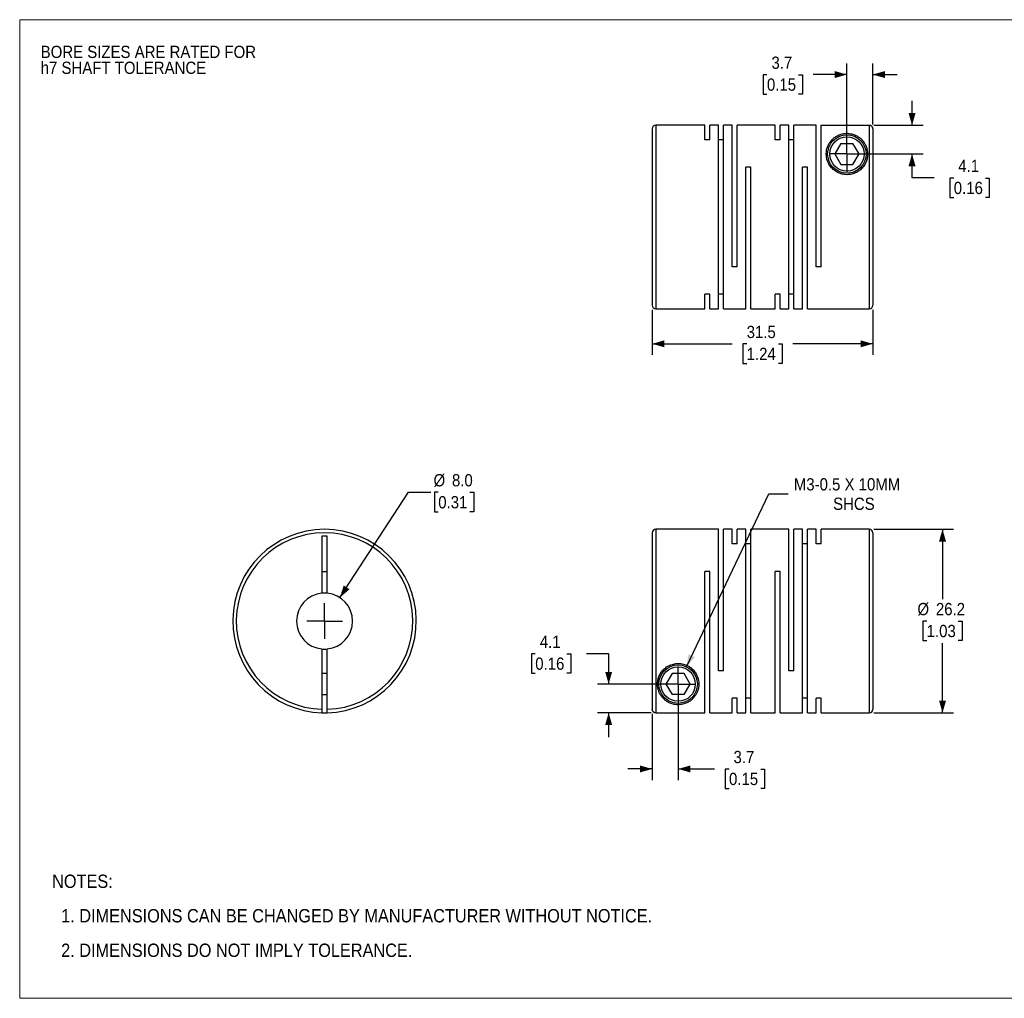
# Model space of a CAD drawing. Header units: millimetres. Extents: x 0 to 216, y 0 to 140.
# Tile 1 of 2: x 0 to 141, y 0 to 140. Entities that reach past the tile are written whole.
import ezdxf

# ---------------------------------------------------------------- set-up
doc = ezdxf.new("R2010")
doc.units = ezdxf.units.MM
doc.header["$LTSCALE"] = 0.5
doc.linetypes.add('SLD-Solid', pattern=[0])
doc.layers.add('SLD-0', color=7, linetype='SLD-Solid', lineweight=25)
doc.layers.add('TEXT', color=140, linetype='SLD-Solid', lineweight=25)
doc.styles.add('SLDTEXTSTYLE0', font='GOTHIC.TTF', dxfattribs={"width": 0.913})
doc.dimstyles.new('SLDDIMSTYLE0', dxfattribs={"dimtxt": 1.75, "dimasz": 1.75, "dimexe": 0, "dimexo": 0.0625, "dimgap": 0.4375, "dimtad": 0, "dimtih": 1, "dimtoh": 1, "dimdec": 1, "dimrnd": 1e-09, "dimzin": 4, "dimdsep": 46, "dimtxsty": 'SLDTEXTSTYLE0', "dimsah": 1, "dimcen": 0, "dimadec": 0, "dimazin": 1, "dimtfac": 1, "dimtdec": 1, "dimtofl": 0, "dimtmove": 0, "dimatfit": 3, "dimfxl": 0, "dimfrac": 2, "dimtolj": 1, "dimtzin": 12, "dimarcsym": 0})
doc.dimstyles.new('SLDDIMSTYLE1', dxfattribs={"dimtxt": 1.75, "dimasz": 1.75, "dimexe": 0, "dimexo": 0.0625, "dimgap": 0.4375, "dimtad": 0, "dimtih": 1, "dimtoh": 1, "dimdec": 1, "dimrnd": 1e-09, "dimzin": 12, "dimdsep": 46, "dimtxsty": 'SLDTEXTSTYLE0', "dimsah": 1, "dimcen": 0.09, "dimadec": 0, "dimazin": 3, "dimtfac": 1, "dimtdec": 1, "dimtmove": 0, "dimatfit": 0, "dimfxl": 0, "dimfrac": 2, "dimtolj": 1, "dimtzin": 12, "dimarcsym": 0})
doc.dimstyles.new('SLDDIMSTYLE2', dxfattribs={"dimtxt": 1.75, "dimasz": 1.75, "dimexe": 0, "dimexo": 0.0625, "dimgap": 0.4375, "dimtad": 0, "dimtih": 1, "dimtoh": 1, "dimdec": 1, "dimrnd": 1e-09, "dimzin": 12, "dimdsep": 46, "dimtxsty": 'SLDTEXTSTYLE0', "dimsah": 1, "dimcen": 0.09, "dimadec": 0, "dimazin": 3, "dimtfac": 1, "dimtdec": 1, "dimtofl": 0, "dimtmove": 0, "dimatfit": 3, "dimfxl": 0, "dimfrac": 2, "dimtolj": 1, "dimtzin": 12, "dimarcsym": 0})
doc.dimstyles.new('SLDDIMSTYLE3', dxfattribs={"dimtxt": 1.75, "dimasz": 1.75, "dimexe": 0, "dimexo": 0.0625, "dimgap": 0.4375, "dimtad": 0, "dimtih": 1, "dimtoh": 1, "dimdec": 1, "dimrnd": 1e-09, "dimzin": 12, "dimdsep": 46, "dimtxsty": 'SLDTEXTSTYLE0', "dimsah": 1, "dimcen": 0, "dimadec": 0, "dimazin": 3, "dimtfac": 1, "dimtdec": 1, "dimtofl": 0, "dimtmove": 0, "dimatfit": 3, "dimfxl": 0, "dimfrac": 2, "dimtolj": 1, "dimtzin": 12, "dimarcsym": 0})

# ---------------------------------------------------------------- blocks, each defined once
blk = doc.blocks.new('Block2')
at = {"color": 7, "linetype": 'SLD-Solid', "lineweight": 18}
for p, q in [((0, 139.7), (215.9, 139.7)), ((0, 139.7), (0, 0)), ((215.9, 139.7), (215.9, 0)), ((0, 0), (215.9, 0))]:
    blk.add_line(p, q, dxfattribs=at)
blk = doc.blocks.new('SW_NOTE_0_2')
at = {"layer": 'SLD-0', "color": 0, "char_height": 1.75, "attachment_point": 1, "style": 'SLDTEXTSTYLE0'}
for s, insert in [('BORE SIZES ARE RATED FOR ', (0, 2.24)), ('h7 SHAFT TOLERANCE', (0, -0.03))]:
    blk.add_mtext(s, dxfattribs=dict(at, insert=insert))
blk = doc.blocks.new('SW_NOTE_0_3')
at = {"layer": 'TEXT', "color": 0, "char_height": 1.905, "attachment_point": 1, "style": 'SLDTEXTSTYLE0'}
for s, insert in [('NOTES:', (0, 2.43)), ('  1. DIMENSIONS CAN BE CHANGED BY MANUFACTURER WITHOUT NOTICE.', (0, -2.49)), ('  2. DIMENSIONS DO NOT IMPLY TOLERANCE.', (0, -7.42))]:
    blk.add_mtext(s, dxfattribs=dict(at, insert=insert))
blk = doc.blocks.new('_D')
at = {"layer": 'SLD-0'}
for p, q in [((45.72, 57.2), (55.52, 72.23)), ((55.52, 72.23), (58.69, 72.23)), ((59.76, 72.23), (59.23, 72.23)), ((59.23, 72.23), (59.23, 69.46)), ((64.28, 72.23), (64.82, 72.23)), ((64.82, 72.23), (64.82, 69.46)), ((59.23, 69.46), (59.76, 69.46)), ((64.82, 69.46), (64.28, 69.46))]:
    blk.add_line(p, q, dxfattribs=at)
blk.add_solid([(45.72, 57.2), (47.09, 58.39), (46.26, 58.94)], dxfattribs=at)
at = {"layer": 'SLD-0', "char_height": 1.75, "attachment_point": 1, "style": 'SLDTEXTSTYLE0'}
for s, insert in [('%%c', (59.09, 74.83)), ('8.0', (61.72, 74.83)), ('0.31', (59.76, 71.69))]:
    blk.add_mtext(s, dxfattribs=dict(at, insert=insert))
blk = doc.blocks.new('SW_CENTERMARKSYMBOL_0')
at = {"layer": 'SLD-0', "color": 0}
for q in [(0, 2.54), (-2.54, 0), (0, -2.54), (2.54, 0)]:
    blk.add_line((0, 0), q, dxfattribs=at)
blk = doc.blocks.new('_D_1')
at = {"layer": 'SLD-0'}
for p, q in [((94.01, 44.21), (94.01, 31.16)), ((90.31, 40.62), (90.31, 31.16)), ((90.31, 32.74), (86.81, 32.74)), ((94.01, 32.74), (99.21, 32.74)), ((101.28, 32.73), (100.74, 32.73)), ((100.74, 32.73), (100.74, 29.95)), ((105.8, 32.73), (106.34, 32.73)), ((106.34, 32.73), (106.34, 29.95)), ((100.74, 29.95), (101.28, 29.95)), ((106.34, 29.95), (105.8, 29.95))]:
    blk.add_line(p, q, dxfattribs=at)
for points in [[(90.31, 32.74), (88.56, 33.24), (88.56, 32.24)], [(94.01, 32.74), (95.76, 32.24), (95.76, 33.24)]]:
    blk.add_solid(points, dxfattribs=at)
at = {"layer": 'SLD-0', "char_height": 1.75, "attachment_point": 1, "style": 'SLDTEXTSTYLE0'}
for s, insert in [('3.7', (101.92, 35.32)), ('0.15', (101.28, 32.19))]:
    blk.add_mtext(s, dxfattribs=dict(at, insert=insert))
blk = doc.blocks.new('_D_2')
at = {"layer": 'SLD-0'}
for p, q in [((80.92, 49.21), (84.09, 49.21)), ((84.09, 49.21), (84.09, 44.85)), ((73.61, 49.19), (73.08, 49.19)), ((73.08, 49.19), (73.08, 46.42)), ((78.14, 49.19), (78.67, 49.19)), ((78.67, 49.19), (78.67, 46.42)), ((73.08, 46.42), (73.61, 46.42)), ((78.67, 46.42), (78.14, 46.42)), ((93.38, 44.85), (82.5, 44.85)), ((90.18, 40.76), (82.5, 40.76)), ((84.09, 40.76), (84.09, 37.26))]:
    blk.add_line(p, q, dxfattribs=at)
for points in [[(84.09, 44.85), (84.59, 46.6), (83.59, 46.6)], [(84.09, 40.76), (83.59, 39.01), (84.59, 39.01)]]:
    blk.add_solid(points, dxfattribs=at)
at = {"layer": 'SLD-0', "char_height": 1.75, "attachment_point": 1, "style": 'SLDTEXTSTYLE0'}
for s, insert in [('4.1', (74.26, 51.78)), ('0.16', (73.61, 48.65))]:
    blk.add_mtext(s, dxfattribs=dict(at, insert=insert))
blk = doc.blocks.new('_D_3')
at = {"layer": 'SLD-0'}
for p, q in [((121.95, 66.95), (133.35, 66.95)), ((131.76, 66.95), (131.76, 56.98)), ((129.5, 53.85), (128.96, 53.85)), ((128.96, 53.85), (128.96, 51.07)), ((134.02, 53.85), (134.55, 53.85)), ((134.55, 53.85), (134.55, 51.07)), ((128.96, 51.07), (129.5, 51.07)), ((131.76, 40.75), (131.76, 50.72)), ((134.55, 51.07), (134.02, 51.07)), ((121.95, 40.75), (133.35, 40.75))]:
    blk.add_line(p, q, dxfattribs=at)
for points in [[(131.76, 66.95), (131.26, 65.2), (132.26, 65.2)], [(131.76, 40.75), (132.26, 42.5), (131.26, 42.5)]]:
    blk.add_solid(points, dxfattribs=at)
at = {"layer": 'SLD-0', "char_height": 1.75, "attachment_point": 1, "style": 'SLDTEXTSTYLE0'}
for s, insert in [('%%c', (128.18, 56.44)), ('26.2', (130.82, 56.44)), ('1.03', (129.5, 53.31))]:
    blk.add_mtext(s, dxfattribs=dict(at, insert=insert))
blk = doc.blocks.new('_D_4')
at = {"layer": 'SLD-0'}
for p, q in [((95.2, 47.33), (106.96, 72.01)), ((106.96, 72.01), (109.74, 72.01))]:
    blk.add_line(p, q, dxfattribs=at)
blk.add_solid([(95.2, 47.33), (96.4, 48.7), (95.5, 49.13)], dxfattribs=at)
at = {"layer": 'SLD-0', "char_height": 1.75, "attachment_point": 1, "style": 'SLDTEXTSTYLE0'}
for s, insert in [('M3-0.5 X 10MM', (110.53, 74.25)), ('SHCS', (116.14, 71.47))]:
    blk.add_mtext(s, dxfattribs=dict(at, insert=insert))
blk = doc.blocks.new('SW_CENTERMARKSYMBOL_1')
at = {"layer": 'SLD-0', "color": 0}
for q in [(0, 2.54), (-2.54, 0), (0, -2.54), (2.54, 0)]:
    blk.add_line((0, 0), q, dxfattribs=at)
blk = doc.blocks.new('_D_6')
at = {"layer": 'SLD-0'}
for p, q in [((118.11, 121.16), (118.11, 133.45)), ((121.81, 124.76), (121.81, 133.45)), ((106.69, 131.85), (106.16, 131.85)), ((106.16, 131.85), (106.16, 129.07)), ((111.22, 131.85), (111.75, 131.85)), ((111.75, 131.85), (111.75, 129.07)), ((118.11, 131.87), (113.28, 131.87)), ((121.81, 131.87), (125.31, 131.87)), ((106.16, 129.07), (106.69, 129.07)), ((111.75, 129.07), (111.22, 129.07))]:
    blk.add_line(p, q, dxfattribs=at)
for points in [[(118.11, 131.87), (116.36, 132.37), (116.36, 131.37)], [(121.81, 131.87), (123.56, 131.37), (123.56, 132.37)]]:
    blk.add_solid(points, dxfattribs=at)
at = {"layer": 'SLD-0', "char_height": 1.75, "attachment_point": 1, "style": 'SLDTEXTSTYLE0'}
for s, insert in [('3.7', (107.34, 134.44)), ('0.15', (106.69, 131.31))]:
    blk.add_mtext(s, dxfattribs=dict(at, insert=insert))
blk = doc.blocks.new('_D_7')
at = {"layer": 'SLD-0'}
for p, q in [((127.41, 124.62), (127.41, 128.12)), ((121.95, 124.62), (129, 124.62)), ((118.75, 120.53), (129, 120.53)), ((127.41, 117.12), (127.41, 120.53)), ((130.59, 117.12), (127.41, 117.12)), ((133.37, 117.1), (132.83, 117.1)), ((132.83, 117.1), (132.83, 114.33)), ((137.89, 117.1), (138.43, 117.1)), ((138.43, 117.1), (138.43, 114.33)), ((132.83, 114.33), (133.37, 114.33)), ((138.43, 114.33), (137.89, 114.33))]:
    blk.add_line(p, q, dxfattribs=at)
for points in [[(127.41, 124.62), (127.91, 126.37), (126.91, 126.37)], [(127.41, 120.53), (126.91, 118.78), (127.91, 118.78)]]:
    blk.add_solid(points, dxfattribs=at)
at = {"layer": 'SLD-0', "char_height": 1.75, "attachment_point": 1, "style": 'SLDTEXTSTYLE0'}
for s, insert in [('4.1', (134.01, 119.7)), ('0.16', (133.37, 116.56))]:
    blk.add_mtext(s, dxfattribs=dict(at, insert=insert))
blk = doc.blocks.new('_D_8')
at = {"layer": 'SLD-0'}
for p, q in [((90.31, 98.29), (90.31, 91.84)), ((121.81, 98.29), (121.81, 91.84)), ((90.31, 93.43), (101.73, 93.43)), ((103.8, 93.41), (103.27, 93.41)), ((103.27, 93.41), (103.27, 90.63)), ((108.33, 93.41), (108.86, 93.41)), ((108.86, 93.41), (108.86, 90.63)), ((121.81, 93.43), (110.39, 93.43)), ((103.27, 90.63), (103.8, 90.63)), ((108.86, 90.63), (108.33, 90.63))]:
    blk.add_line(p, q, dxfattribs=at)
for points in [[(90.31, 93.43), (92.06, 92.93), (92.06, 93.93)], [(121.81, 93.43), (120.06, 93.93), (120.06, 92.93)]]:
    blk.add_solid(points, dxfattribs=at)
at = {"layer": 'SLD-0', "char_height": 1.75, "attachment_point": 1, "style": 'SLDTEXTSTYLE0'}
for s, insert in [('31.5', (103.8, 96)), ('1.24', (103.8, 92.87))]:
    blk.add_mtext(s, dxfattribs=dict(at, insert=insert))
blk = doc.blocks.new('SW_CENTERMARKSYMBOL_3')
at = {"layer": 'SLD-0', "color": 0}
for q in [(0, 2.54), (-2.54, 0), (0, -2.54), (2.54, 0)]:
    blk.add_line((0, 0), q, dxfattribs=at)

msp = doc.modelspace()

# ---------------------------------------------------------------- linework, layer by layer
for p, q in [((90.31, 124.13), (90.31, 98.93)), ((97.81, 124.63), (90.81, 124.63)), ((90.81, 124.63), (90.81, 98.43)), ((97.81, 122.53), (97.81, 124.63)), ((99.76, 124.63), (98.52, 124.63)), ((98.52, 122.53), (98.52, 124.63)), ((99.76, 98.43), (99.76, 124.63)), ((101.71, 124.63), (100.47, 124.63)), ((100.47, 98.43), (100.47, 124.63)), ((101.71, 104.43), (101.71, 124.63)), ((107.86, 124.63), (102.42, 124.63)), ((102.42, 104.43), (102.42, 124.63)), ((107.86, 122.53), (107.86, 124.63)), ((109.81, 124.63), (108.57, 124.63)), ((108.57, 122.53), (108.57, 124.63)), ((109.81, 98.43), (109.81, 124.63)), ((113.71, 124.63), (110.52, 124.63)), ((110.52, 98.43), (110.52, 124.63)), ((113.71, 104.43), (113.71, 124.63)), ((114.42, 104.43), (114.42, 124.62)), ((114.42, 124.62), (121.31, 124.62)), ((121.31, 124.62), (121.31, 98.43)), ((121.81, 124.12), (121.81, 98.93)), ((98.52, 122.53), (97.81, 122.53)), ((100.47, 122.53), (99.76, 122.53)), ((108.57, 122.53), (107.86, 122.53)), ((110.52, 122.53), (109.81, 122.53)), ((117.25, 122.03), (116.38, 120.53)), ((117.25, 122.03), (118.98, 122.03)), ((119.85, 120.53), (118.98, 122.03)), ((116.38, 120.53), (117.25, 119.03)), ((118.98, 119.03), (119.85, 120.53)), ((104.37, 118.63), (103.66, 118.63)), ((103.66, 98.43), (103.66, 118.63)), ((104.37, 98.43), (104.37, 118.63)), ((112.47, 118.63), (111.76, 118.63)), ((111.76, 98.43), (111.76, 118.63)), ((112.47, 98.43), (112.47, 118.63)), ((117.25, 119.03), (118.98, 119.03)), ((102.42, 104.43), (101.71, 104.43)), ((114.42, 104.43), (113.71, 104.43)), ((98.52, 100.52), (97.81, 100.52)), ((97.81, 98.43), (97.81, 100.52)), ((98.52, 98.43), (98.52, 100.52)), ((100.47, 100.52), (99.76, 100.52)), ((108.57, 100.52), (107.86, 100.52)), ((107.86, 98.43), (107.86, 100.52)), ((108.57, 98.43), (108.57, 100.52)), ((110.52, 100.52), (109.81, 100.52)), ((90.81, 98.43), (97.81, 98.43)), ((98.52, 98.43), (99.76, 98.43)), ((100.47, 98.43), (103.66, 98.43)), ((104.37, 98.43), (107.86, 98.43)), ((108.57, 98.43), (109.81, 98.43)), ((110.52, 98.43), (111.76, 98.43)), ((112.47, 98.43), (121.31, 98.43)), ((90.31, 66.45), (90.31, 41.26)), ((99.76, 66.95), (90.81, 66.95)), ((90.81, 66.95), (90.81, 40.76)), ((99.76, 46.75), (99.76, 66.95)), ((101.71, 66.95), (100.47, 66.95)), ((100.47, 46.75), (100.47, 66.95)), ((101.71, 64.86), (101.71, 66.95)), ((103.66, 66.95), (102.42, 66.95)), ((102.42, 64.86), (102.42, 66.95)), ((103.66, 40.75), (103.66, 66.95)), ((109.81, 66.95), (104.37, 66.95)), ((104.37, 40.75), (104.37, 66.95)), ((109.81, 46.75), (109.81, 66.95)), ((111.76, 66.95), (110.52, 66.95)), ((110.52, 46.75), (110.52, 66.95)), ((111.76, 40.75), (111.76, 66.95)), ((113.71, 66.95), (112.47, 66.95)), ((112.47, 40.75), (112.47, 66.95)), ((113.71, 64.86), (113.71, 66.95)), ((121.31, 66.95), (114.42, 66.95)), ((114.42, 64.86), (114.42, 66.95)), ((121.31, 66.95), (121.31, 40.75)), ((121.81, 66.45), (121.81, 41.25)), ((43.91, 65.95), (43.16, 65.95)), ((43.16, 65.95), (43.16, 57.83)), ((43.91, 57.83), (43.91, 65.95)), ((102.42, 64.86), (101.71, 64.86)), ((104.37, 64.86), (103.66, 64.86)), ((112.47, 64.86), (111.76, 64.86)), ((114.42, 64.86), (113.71, 64.86)), ((43.16, 60.95), (43.91, 60.95)), ((98.52, 60.95), (97.81, 60.95)), ((97.81, 40.76), (97.81, 60.95)), ((98.52, 40.75), (98.52, 60.95)), ((108.57, 60.95), (107.86, 60.95)), ((107.86, 40.75), (107.86, 60.95)), ((108.57, 40.75), (108.57, 60.95)), ((43.16, 49.87), (43.16, 41.26)), ((43.91, 41.26), (43.91, 49.87)), ((100.47, 46.75), (99.76, 46.75)), ((110.52, 46.75), (109.81, 46.75)), ((43.91, 46.35), (43.16, 46.35)), ((93.15, 46.35), (92.28, 44.85)), ((94.88, 46.35), (93.15, 46.35)), ((95.75, 44.85), (94.88, 46.35)), ((92.28, 44.85), (93.15, 43.35)), ((94.88, 43.35), (95.75, 44.85)), ((43.16, 43.35), (43.91, 43.35)), ((94.88, 43.35), (93.15, 43.35)), ((102.42, 42.84), (101.71, 42.84)), ((101.71, 40.75), (101.71, 42.84)), ((102.42, 40.75), (102.42, 42.84)), ((104.37, 42.84), (103.66, 42.84)), ((112.47, 42.84), (111.76, 42.84)), ((114.42, 42.84), (113.71, 42.84)), ((113.71, 40.75), (113.71, 42.84)), ((114.42, 40.75), (114.42, 42.84)), ((90.81, 40.76), (97.81, 40.76)), ((98.52, 40.75), (101.71, 40.75)), ((102.42, 40.75), (103.66, 40.75)), ((104.37, 40.75), (107.86, 40.75)), ((108.57, 40.75), (111.76, 40.75)), ((112.47, 40.75), (113.71, 40.75)), ((114.42, 40.75), (121.31, 40.75))]:
    msp.add_line(p, q)
for centre, radius in [((118.11, 120.53), 2.75), ((118.11, 120.53), 2.45), ((94.01, 44.85), 2.75), ((94.01, 44.85), 2.45)]:
    msp.add_circle(centre, radius)
for centre, radius, start, end in [((90.81, 124.13), 0.5, 90, 180), ((90.81, 98.93), 0.5, 180, 270), ((121.31, 98.93), 0.5, 270, 360), ((43.53, 53.85), 13.1, 271.6404, 268.3596), ((43.53, 53.85), 12.6, 271.7055, 268.2945), ((90.81, 66.45), 0.5, 90, 180), ((121.31, 66.45), 0.5, 0, 90), ((43.53, 53.85), 4, 95.3794, 264.6206), ((43.53, 53.85), 4, 84.6206, 95.3794), ((43.53, 53.85), 4, 275.3794, 84.6206), ((43.53, 53.85), 4, 264.6206, 275.3794), ((121.31, 41.25), 0.5, 270, 0), ((43.53, 53.85), 13.1, 268.3596, 271.6404)]:
    msp.add_arc(centre, radius, start, end)
for points, knots in [([(121.81, 124.12), (121.81, 124.14), (121.81, 124.19), (121.79, 124.26), (121.77, 124.33), (121.74, 124.39), (121.7, 124.44), (121.66, 124.48), (121.61, 124.52), (121.56, 124.55), (121.51, 124.58), (121.46, 124.6), (121.41, 124.61), (121.36, 124.62), (121.33, 124.62), (121.31, 124.62)], [0, 0, 0, 0, 0.09287, 0.183082, 0.270637, 0.355534, 0.437774, 0.517355, 0.594278, 0.668543, 0.74015, 0.809099, 0.87539, 0.939023, 1, 1, 1, 1]), ([(121.06, 120.53), (121.06, 120.87), (120.97, 121.37), (120.71, 121.95), (120.44, 122.36), (120.12, 122.71), (119.72, 123.01), (119.35, 123.22), (118.97, 123.35), (118.66, 123.43), (118.32, 123.48), (117.96, 123.48), (117.61, 123.44), (117.29, 123.36), (117, 123.26), (116.67, 123.11), (116.3, 122.87), (115.95, 122.55), (115.65, 122.18), (115.42, 121.77), (115.2, 121.17), (115.11, 120.32), (115.34, 119.38), (115.79, 118.67), (116.26, 118.2), (116.85, 117.83), (117.53, 117.6), (118.26, 117.55), (118.98, 117.67), (119.63, 117.96), (120.17, 118.38), (120.59, 118.88), (120.87, 119.42), (121.03, 119.98), (121.06, 120.34), (121.06, 120.53)], [0, 0, 0, 0, 0.0622023, 0.0935104, 0.1246905, 0.1599967, 0.1872074, 0.2185765, 0.2352961, 0.2499185, 0.2659859, 0.281262, 0.2961395, 0.3127239, 0.3273505, 0.3440998, 0.3752729, 0.4065714, 0.437609, 0.4686286, 0.4999107, 0.5620513, 0.6243296, 0.6562181, 0.6868624, 0.7181502, 0.7492061, 0.7805243, 0.8118462, 0.8429497, 0.8744476, 0.9050691, 0.9371815, 0.9673497, 1, 1, 1, 1]), ([(91.06, 44.85), (91.06, 44.5), (91.16, 44.01), (91.42, 43.43), (91.69, 43.01), (92.01, 42.67), (92.4, 42.36), (92.78, 42.16), (93.15, 42.02), (93.47, 41.94), (93.81, 41.9), (94.17, 41.9), (94.52, 41.94), (94.83, 42.01), (95.12, 42.11), (95.46, 42.27), (95.82, 42.5), (96.18, 42.83), (96.47, 43.2), (96.7, 43.61), (96.92, 44.21), (97.02, 45.06), (96.78, 46), (96.34, 46.71), (95.87, 47.18), (95.28, 47.55), (94.59, 47.77), (93.87, 47.83), (93.15, 47.7), (92.5, 47.41), (91.96, 47), (91.54, 46.49), (91.26, 45.95), (91.1, 45.39), (91.06, 45.03), (91.06, 44.85)], [0, 0, 0, 0, 0.0622023, 0.0935104, 0.1246905, 0.1599967, 0.1872074, 0.2185765, 0.2352961, 0.2499185, 0.2659859, 0.281262, 0.2961395, 0.3127239, 0.3273505, 0.3440998, 0.3752729, 0.4065714, 0.437609, 0.4686286, 0.4999107, 0.5620513, 0.6243296, 0.6562181, 0.6868624, 0.7181502, 0.7492061, 0.7805243, 0.8118462, 0.8429497, 0.8744476, 0.9050691, 0.9371815, 0.9673497, 1, 1, 1, 1]), ([(43.16, 41.26), (43.16, 41.23), (43.16, 41.19), (43.16, 41.13), (43.16, 41.05), (43.16, 40.98), (43.16, 40.9), (43.16, 40.84), (43.16, 40.79), (43.16, 40.76), (43.16, 40.76), (43.16, 40.76)], [0, 0, 0, 0, 0.082675, 0.165675, 0.250421, 0.374253, 0.500077, 0.622996, 0.749765, 0.874641, 1, 1, 1, 1]), ([(43.91, 40.76), (43.91, 40.76), (43.91, 40.76), (43.91, 40.77), (43.91, 40.8), (43.91, 40.84), (43.91, 40.9), (43.91, 40.98), (43.91, 41.06), (43.91, 41.16), (43.91, 41.22), (43.91, 41.26)], [0, 0, 0, 0, 0.082045, 0.16503, 0.250377, 0.375212, 0.50072, 0.623132, 0.750397, 0.875445, 1, 1, 1, 1]), ([(90.81, 40.76), (90.79, 40.76), (90.75, 40.76), (90.68, 40.77), (90.61, 40.8), (90.53, 40.84), (90.46, 40.9), (90.4, 40.98), (90.35, 41.06), (90.32, 41.16), (90.32, 41.22), (90.31, 41.26)], [0, 0, 0, 0, 0.082045, 0.16503, 0.250377, 0.375212, 0.50072, 0.623132, 0.750397, 0.875445, 1, 1, 1, 1])]:
    msp.add_open_spline(points, degree=3, knots=knots)

# ---------------------------------------------------------------- block references
at = {"color": 7, "linetype": 'Continuous'}
msp.add_blockref('Block2', (0, 0), dxfattribs=at)
at = {"layer": 'SLD-0'}
for name, p in [('SW_NOTE_0_2', (3, 133.74)), ('SW_CENTERMARKSYMBOL_3', (118.11, 120.53)), ('SW_CENTERMARKSYMBOL_0', (43.53, 53.85)), ('SW_CENTERMARKSYMBOL_1', (94.01, 44.85))]:
    msp.add_blockref(name, p, dxfattribs=at)
at = {"layer": 'TEXT'}
msp.add_blockref('SW_NOTE_0_3', (4.63, 15.23), dxfattribs=at)

# ---------------------------------------------------------------- dimensions: what is measured, and where the dimension line sits
at = {"layer": 'SLD-0'}
for base, p1, p2, dimstyle, picture, middle in [((118.11, 131.87), (121.81, 124.12), (118.11, 120.53), 'SLDDIMSTYLE1', '_D_6', (108.95, 131.87)), ((90.31, 93.43), (121.81, 98.93), (90.31, 98.93), 'SLDDIMSTYLE2', '_D_8', (106.06, 93.43)), ((94.01, 32.74), (90.31, 41.26), (94.01, 44.85), 'SLDDIMSTYLE1', '_D_1', (103.54, 32.74))]:
    dim = msp.add_linear_dim(base=base, p1=p1, p2=p2, dimstyle=dimstyle, dxfattribs=at)
    dim.commit()
    dim.dimension.update_dxf_attribs({"geometry": picture, "text_midpoint": middle, "dimtype": 160})
for base, p1, p2, picture, middle in [((127.41, 120.53), (121.31, 124.62), (118.11, 120.53), '_D_7', (127.41, 117.12)), ((84.09, 44.85), (90.81, 40.76), (94.01, 44.85), '_D_2', (84.09, 49.21))]:
    dim = msp.add_linear_dim(base=base, p1=p1, p2=p2, angle=90, dimstyle='SLDDIMSTYLE1', dxfattribs=at)
    dim.commit()
    dim.dimension.update_dxf_attribs({"geometry": picture, "text_midpoint": middle, "dimtype": 160})
dim = msp.add_diameter_dim_2p(p1=(41.35, 50.5), p2=(45.72, 57.2), dimstyle='SLDDIMSTYLE0', dxfattribs=at)
dim.commit()
dim.dimension.update_dxf_attribs({"geometry": '_D', "text_midpoint": (62.02, 72.23), "dimtype": 163})
dim = msp.add_diameter_dim_2p(p1=(92.83, 42.37), p2=(95.2, 47.33), text='M3-0.5 X 10MM\\PSHCS', dimstyle='SLDDIMSTYLE3', override={"dimpost": '<>'}, dxfattribs=at)
dim.commit()
dim.dimension.update_dxf_attribs({"geometry": '_D_4', "text_midpoint": (119.05, 72.01), "dimtype": 163})
dim = msp.add_linear_dim(base=(131.76, 40.75), p1=(121.31, 66.95), p2=(121.31, 40.75), angle=90, text='%%c<>', dimstyle='SLDDIMSTYLE2', dxfattribs=at)
dim.commit()
dim.dimension.update_dxf_attribs({"geometry": '_D_3', "text_midpoint": (131.76, 53.85), "dimtype": 160})

doc.saveas('drawing.dxf')
